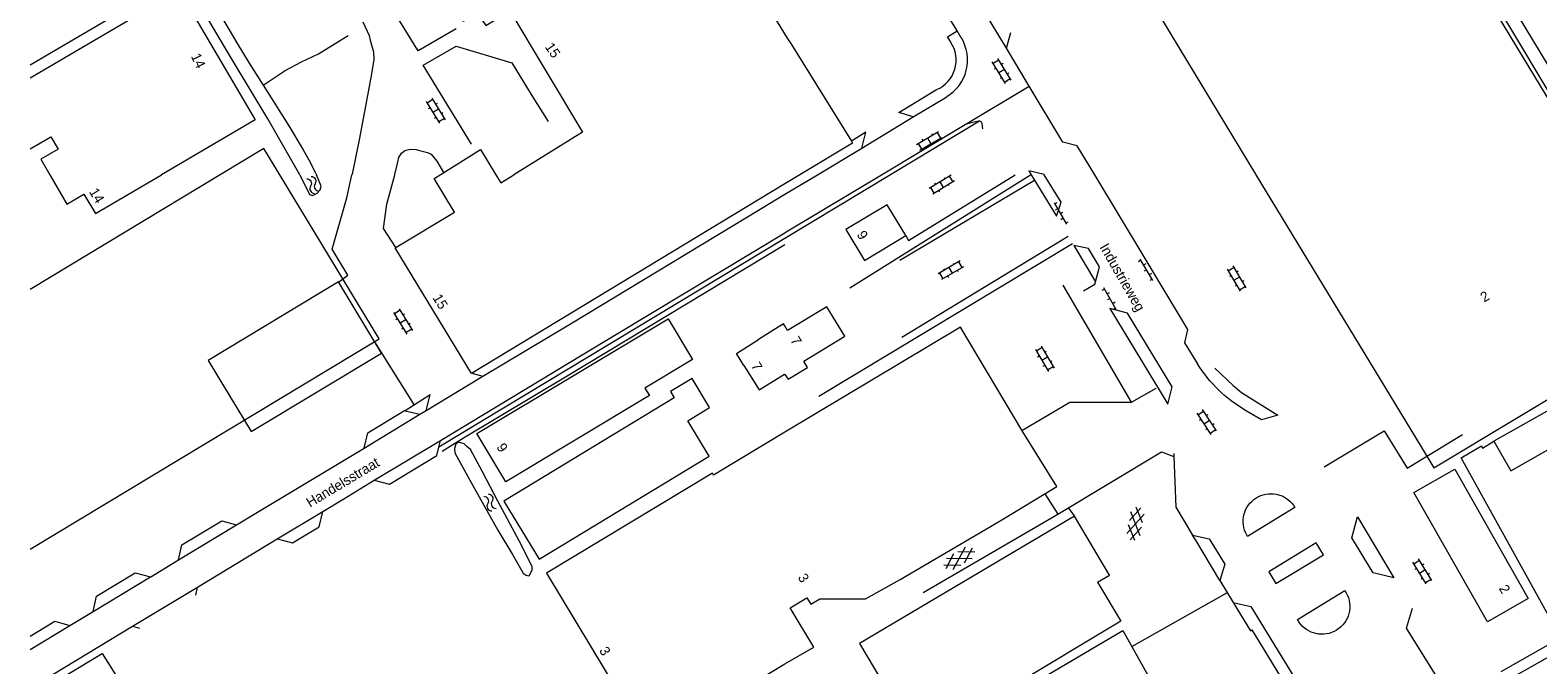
# Model space of a CAD drawing. Header units: metres. Extents: x 195864 to 198202, y 543264 to 544906.
# Tile 12 of 79: x 195864 to 196136, y 543911 to 544026. Entities that reach past the tile are written whole.
import ezdxf

# ---------------------------------------------------------------- set-up
doc = ezdxf.new("R2010")
doc.units = ezdxf.units.M
doc.header["$MEASUREMENT"] = 0
for name, color, linetype, lineweight in [('Level 11', 7, 'Continuous', 0), ('Level 12', 7, 'Continuous', 0), ('Level 19', 7, 'Continuous', 0), ('Level 26', 7, 'Continuous', 0), ('Level 28', 7, 'Continuous', 0), ('Level 29', 7, 'Continuous', 0), ('Level 32', 7, 'Continuous', 0), ('Level 34', 7, 'Continuous', 0), ('Level 41', 7, 'Continuous', 0), ('Level 43', 7, 'Continuous', 0), ('Level 55', 7, 'Continuous', 0)]:
    doc.layers.add(name, color=color, linetype=linetype, lineweight=lineweight)
doc.styles.add('Style-CHAR_FAST_FONT', font='CHAR_FAST_FONT.shx')

# ---------------------------------------------------------------- blocks, each defined once
blk = doc.blocks.new('OV2')
at = {"layer": 'Level 41', "color": 7, "linetype": 'Continuous', "lineweight": 0}
for p, q in [((0, 0.99), (0.3, 0.99)), ((0.3, -2.31), (0.3, 2.29)), ((0.3, 1.99), (1.5, 1.99)), ((1.5, -2.31), (1.5, 2.29)), ((1.8, 0.99), (1.5, 0.99)), ((0, -1.01), (0.3, -1.01)), ((0.3, -0.01), (1.5, -0.01)), ((0.3, -2.01), (1.5, -2.01)), ((1.8, -1.01), (1.5, -1.01))]:
    blk.add_line(p, q, dxfattribs=at)
blk = doc.blocks.new('WA')
at = {"layer": 'Level 43', "color": 7, "linetype": 'Continuous', "lineweight": 0, "extrusion": (0, 0, -1)}
for centre in [(-0.75, 0.05), (-0.75, -0.85)]:
    blk.add_arc(centre, 0.85, 28.0725, 151.9276, dxfattribs=at)
at = {"layer": 'Level 43', "color": 7, "linetype": 'Continuous', "lineweight": 0}
for centre in [(2.25, 0.85), (2.25, -0.05)]:
    blk.add_arc(centre, 0.85, 208.0724, 331.9275, dxfattribs=at)
blk = doc.blocks.new('WA_1')
at = {"layer": 'Level 43', "color": 7, "linetype": 'Continuous', "lineweight": 0, "extrusion": (0, 0, -1)}
for centre in [(-0.75, 0.05), (-0.75, -0.85)]:
    blk.add_arc(centre, 0.85, 28.0723, 151.9274, dxfattribs=at)
at = {"layer": 'Level 43', "color": 7, "linetype": 'Continuous', "lineweight": 0}
for centre in [(2.25, 0.85), (2.25, -0.05)]:
    blk.add_arc(centre, 0.85, 208.0726, 331.9277, dxfattribs=at)
blk = doc.blocks.new('OVTP6')
at = {"layer": 'Level 41', "color": 7, "linetype": 'Continuous', "lineweight": 0}
for p, q in [((0, 0), (4.5, 0)), ((0.25, 0), (0.25, 0.5)), ((1.25, 0), (1.25, -0.5)), ((2.25, 0), (2.25, 0.5)), ((4.25, 0), (4.25, 0.5)), ((3.25, 0), (3.25, -0.5))]:
    blk.add_line(p, q, dxfattribs=at)
blk = doc.blocks.new('GVTP6')
at = {"layer": 'Level 41', "color": 7, "linetype": 'Continuous', "lineweight": 0}
for p, q in [((0, -0.4), (2.6, 1.2)), ((0, 0.4), (2.6, -1.2)), ((1, -1.2), (5, 1.2)), ((1, 1.2), (5, -1.2)), ((3.4, 1.2), (6, -0.4)), ((3.4, -1.2), (6, 0.4))]:
    blk.add_line(p, q, dxfattribs=at)

msp = doc.modelspace()

# ---------------------------------------------------------------- linework, layer by layer
at = {"layer": 'Level 11', "color": 7, "linetype": 'Continuous', "lineweight": 13}
for p, q in [((196000.77, 544024.19), (196000, 544025.46)), ((196000.77, 544024.19), (196012, 544006.06)), ((196002.7, 544000), (196000, 543998.37)), ((196085.04, 544000), (196114.92, 543950.81)), ((195986.31, 543949.14), (195982.49, 543955.56)), ((196056.45, 543926.37), (196058.61, 543927.65))]:
    msp.add_line(p, q, dxfattribs=at)
at = {"layer": 'Level 11', "color": 7, "linetype": 'Continuous', "lineweight": 13, "flags": 128}
for points in [[(196146.22, 544000), (196056.04, 544148.79), (196046.08, 544142.3)], [(196019.15, 544108.98), (196029.6, 544091.75), (196043.41, 544068.86), (196057.59, 544045.61), (196069.73, 544025.27), (196084.99, 544000.09), (196085.04, 544000)], [(196000, 544025.46), (195977.25, 544062.8), (195968.96, 544057.71), (195963.65, 544066.22), (195959.29, 544063.51), (195964.35, 544054.92), (195950.46, 544046.48), (195948.98, 544048.69), (195945, 544046.27), (195946.21, 544043.99), (195942.87, 544041.94), (195945.84, 544036.95), (195941.48, 544034.24), (195942.79, 544032.1), (195940.27, 544030.38), (195941.88, 544027.78), (195944.45, 544029.27), (195946, 544026.95), (195950.31, 544029.65), (195963.45, 544007.71), (195951.08, 544000)], [(195863.71, 544017.53), (195890.59, 544033.33), (195904.36, 544009.9), (195887.43, 544000)], [(195863.71, 544004.68), (195867.47, 544006.85), (195868.75, 544004.64), (195865.64, 544002.84), (195867.28, 544000)], [(196012, 544006.06), (196012.21, 544005.73), (196002.7, 544000)], [(195908.79, 544000), (195905.91, 544004.75), (195898.04, 544000)], [(195937.76, 544000), (195945.06, 544004.55), (195947.79, 544000)], [(195863.71, 543932.32), (195926.76, 543970.37), (195908.79, 544000)], [(195898.04, 544000), (195863.71, 543979.28)], [(195867.28, 544000), (195870.35, 543994.7), (195873.43, 543996.52), (195875.5, 543993.02), (195887.43, 544000)], [(196000, 543998.37), (195943.39, 543964.09), (195929.65, 543986.79), (195940.32, 543993.24), (195936.64, 543999.31), (195937.76, 544000)], [(195947.79, 544000), (195948.69, 543998.51), (195951.08, 544000)], [(196114.92, 543950.81), (196117.21, 543947.04), (196162, 543973.97), (196146.22, 544000)], [(196021.82, 543989.02), (196018.44, 543994.59), (196011.02, 543990.1), (196014.39, 543984.53), (196021.82, 543989.02)], [(196000, 543963.92), (196000.28, 543963.48), (196000.57, 543963.05), (196004.09, 543965.19), (196003.4, 543966.33), (196010.81, 543970.85), (196007.57, 543976.16), (196000.48, 543971.84), (196000, 543972.68)], [(195983.33, 543966.59), (195974.73, 543961.43), (195975.53, 543960.1), (195949.58, 543944.52), (195944.36, 543953.23), (195978.9, 543973.97), (195983.33, 543966.59)], [(196000, 543972.68), (195999.76, 543973.06), (195995.24, 543970.23)], [(196000, 543911.62), (196005.21, 543914.63), (196000.97, 543921.73), (196003.99, 543923.53), (196004.68, 543922.38), (196006.3, 543923.35), (196014.55, 543923.38), (196020.82, 543926.87), (196038.86, 543937.44), (196049.12, 543943.66), (196042.94, 543953.55), (196031.72, 543972.48), (196000, 543953.49)], [(195992.59, 543965.56), (195991.24, 543967.72), (195995.24, 543970.23)], [(195992.59, 543965.56), (195995.37, 543961.11), (195999.96, 543963.99), (196000, 543963.92)], [(195982.49, 543955.56), (195986.38, 543957.92), (195983.25, 543963.16), (195979.34, 543960.83), (195980.02, 543959.69)], [(195980.02, 543959.69), (195949.27, 543941.03), (195955.64, 543930.53), (195986.31, 543949.14)], [(196000, 543953.49), (195987.12, 543945.72), (195986.92, 543946.05), (195956.96, 543927.98), (195975.68, 543896.95), (196000, 543911.62)], [(196134.25, 543923.45), (196126.86, 543919.24), (196113.58, 543942.57), (196120.97, 543946.78), (196134.25, 543923.45)], [(196058.61, 543927.65), (196052.28, 543938.33), (196013.47, 543915.3), (196024.07, 543897.45), (196040.94, 543907.46)], [(196056.45, 543926.37), (196060.68, 543919.34), (196040.94, 543907.46)]]:
    msp.add_lwpolyline(points, dxfattribs=at)
at = {"layer": 'Level 12', "color": 7, "linetype": 'Continuous', "lineweight": 13, "flags": 128}
msp.add_lwpolyline([(196146.88, 543955.45), (196143.84, 543960.8), (196128.05, 543951.85), (196131.09, 543946.5), (196146.88, 543955.45)], dxfattribs=at)
at = {"layer": 'Level 19', "color": 7, "linetype": 'Continuous', "lineweight": 0, "flags": 128}
for points in [[(195890.39, 544041.96), (195901.04, 544023.82), (195903.25, 544020.18), (195905.8, 544016.2), (195910.43, 544008.87), (195913.04, 544004.51), (195914.04, 544002.67), (195915.25, 544000.34), (195915.4, 544000)], [(195912.42, 544000), (195912.41, 544000.01), (195906.65, 544010.08), (195900.27, 544020.71), (195892.87, 544033.24)], [(195912.42, 544000), (195914.14, 543996.41), (195914.68, 543996.28), (195915.54, 543996.67), (195916.07, 543997.28), (195916.28, 543997.93), (195915.4, 544000)], [(195954.35, 543928.53), (195954.34, 543929.18), (195952.46, 543933.08), (195948.14, 543941.04), (195945.33, 543946.45), (195943.2, 543950.33), (195942.56, 543950.91), (195942.07, 543951.37), (195941.49, 543951.57), (195941.17, 543951.63), (195940.92, 543951.61), (195940.59, 543951.29), (195940.33, 543950.51), (195940.4, 543949.76), (195943.11, 543944.83), (195948.17, 543935.76), (195950.82, 543931.37), (195952.75, 543928), (195953.29, 543927.67), (195953.69, 543927.51), (195953.89, 543927.58), (195954.15, 543928.13), (195954.35, 543928.53)]]:
    msp.add_lwpolyline(points, dxfattribs=at)
at = {"layer": 'Level 26', "color": 7, "linetype": 'Continuous', "lineweight": 0, "flags": 128}
msp.add_lwpolyline([(195863.71, 544019.84), (195889.6, 544035.08)], dxfattribs=at)
at = {"layer": 'Level 28', "color": 7, "linetype": 'Continuous', "lineweight": 0}
msp.add_line((196125.98, 543950.58), (196128.05, 543951.85), dxfattribs=at)
at = {"layer": 'Level 28', "color": 7, "linetype": 'Continuous', "lineweight": 0, "flags": 128}
for points in [[(195905.81, 544016.18), (195909.75, 544018.83), (195912.69, 544020.41), (195915.75, 544021.88), (195919.6, 544024.2), (195921.16, 544025.15)], [(196140.05, 543916.47), (196122.1, 543948.82), (196125.77, 543951), (196125.98, 543950.58)], [(196042.88, 543861.45), (196040.44, 543865.99), (196023.94, 543895.71), (196034.58, 543901.89), (196047.27, 543909.49), (196061.05, 543917.67), (196065.54, 543909.59)]]:
    msp.add_lwpolyline(points, dxfattribs=at)
at = {"layer": 'Level 29', "color": 7, "linetype": 'Continuous', "lineweight": 0}
for p, q in [((196040.02, 544022.86), (196027.75, 544043.16)), ((196031.86, 544024.72), (196031.12, 544025.99)), ((196040.02, 544022.86), (196040.81, 544025.68)), ((196044.14, 544016.02), (196040.02, 544022.86)), ((196032.28, 544008.93), (196044.14, 544016.02)), ((196023.14, 544010.45), (196029.23, 544014.11)), ((196013.89, 544004.83), (196023.14, 544010.45)), ((196017.42, 544000), (196032.28, 544008.93)), ((196035.15, 544009.7), (196019.07, 544000)), ((196035.55, 544009.28), (196035.69, 544008.28)), ((196005.86, 544000), (196013.89, 544004.83)), ((196000, 543996.47), (196005.86, 544000)), ((196019.07, 544000), (196000, 543988.49)), ((196011.7, 543979.56), (196044.33, 544000)), ((196044.33, 544000), (196044.43, 544000.06)), ((196044.47, 544000), (196049.07, 543992.52)), ((196020.74, 543984.56), (196045.06, 543999.03)), ((196000, 543988.49), (195937.53, 543950.78)), ((196021.12, 543970.68), (196051.18, 543988.89)), ((196006.14, 543959.97), (196051.96, 543987.56)), ((195925.88, 543969.83), (195933.04, 543958.38)), ((195943.45, 543964.12), (195945.46, 543963.62)), ((195935.2, 543957.4), (195945.46, 543963.62)), ((196062.61, 543958.88), (196067.06, 543961.45)), ((195924, 543950.62), (195934.07, 543956.72)), ((195931.41, 543957.36), (195934.07, 543956.72)), ((195934.07, 543956.72), (195935.2, 543957.4)), ((195925.86, 543944.8), (195937.82, 543951.97)), ((195937.53, 543950.78), (195937.82, 543951.97)), ((196070.21, 543949.63), (196070.23, 543949.06)), ((196046.95, 543942.34), (196049.31, 543938.69)), ((196051.13, 543939.79), (196052.28, 543938.33)), ((195890.51, 543930.39), (195900.99, 543936.72)), ((195908.32, 543934.19), (195916.55, 543939.15)), ((195893.94, 543925.5), (195908.32, 543934.19)), ((196074.2, 543933.94), (196073.62, 543934.9)), ((196078.57, 543926.68), (196074.2, 543933.94)), ((195875.06, 543921.08), (195885.46, 543927.35)), ((195885.46, 543927.35), (195885.49, 543927.35)), ((196078.57, 543926.68), (196080.95, 543922.7)), ((195882.18, 543918.42), (195893.94, 543925.5)), ((195893.62, 543924.05), (195893.94, 543925.5)), ((196062.68, 543914.73), (196079.8, 543924.46)), ((195870.87, 543918.55), (195875.06, 543921.08)), ((195863.71, 543914.23), (195870.87, 543918.55)), ((195863.71, 543907.25), (195882.18, 543918.42)), ((195882.18, 543918.42), (195883.48, 543918.07))]:
    msp.add_line(p, q, dxfattribs=at)
at = {"layer": 'Level 29', "color": 7, "linetype": 'Continuous', "lineweight": 0, "flags": 128}
for points in [[(196031.12, 544025.99), (196011.25, 544058.97), (196000, 544077.69)], [(196146.95, 544000), (196130.34, 544027.61), (196114.93, 544053.49), (196105.91, 544068.41), (196107.66, 544069.46), (196114.03, 544058.67), (196126.87, 544037.86), (196139.13, 544017.54), (196149.85, 544000)], [(195940.62, 544026.38), (195933.79, 544022.37), (195924.78, 544036.97)], [(195923.8, 544027.63), (195924.92, 544025.15), (195925.12, 544024.33), (195925.73, 544022.19), (195925.75, 544020.83), (195925.33, 544018.25), (195924.46, 544013.37), (195923.1, 544006.31), (195921.85, 544000.13), (195921.82, 544000)], [(196029.95, 544023.93), (196029.36, 544024.94), (196031.12, 544025.99)], [(195943.42, 544005.52), (195934.69, 544019.81), (195940.61, 544023.26), (195950.69, 544020.21), (195954.18, 544014.52), (195957.25, 544009.62)], [(196055.95, 544000), (196052.8, 544005.23), (196050.19, 544005.86), (196044.14, 544016.02)], [(196023.14, 544010.45), (196020.57, 544011.25), (196027.4, 544015.39)], [(196013.89, 544004.83), (196014.61, 544007.68), (196012, 544006.06)], [(196032.28, 544008.93), (196032.69, 544009.16), (196033.43, 544009.41), (196034.2, 544009.59), (196034.95, 544009.73)], [(195929.56, 544000), (195929.57, 544000.04), (195929.98, 544001.8), (195930.28, 544003.14), (195930.74, 544003.9), (195931.38, 544004.36), (195932.34, 544004.6), (195933.4, 544004.57), (195934.24, 544004.35), (195935.48, 544004.05), (195936.12, 544003.71), (195936.38, 544003.41), (195937.12, 544002.43), (195938.37, 544000.38)], [(195920.2, 543981.19), (195921.08, 543981.84), (195918.26, 543986.53), (195920.9, 543995.82), (195921.82, 544000)], [(195929.73, 543986.83), (195927.54, 543990.31), (195928.09, 543994.66), (195929.56, 544000)], [(196000, 543989.53), (196000.26, 543989.68), (196017.42, 544000)], [(196021.82, 543989.02), (196022.3, 543988.13), (196041.61, 544000)], [(196046.85, 544000), (196046.83, 544000.05), (196044.05, 544000.69), (196044.47, 544000)], [(196049.07, 543992.52), (196049.88, 543995.03), (196046.85, 544000)], [(196074.54, 543965.84), (196072.23, 543969.62), (196072.79, 543972.03), (196064.87, 543985.19), (196055.95, 544000)], [(195945.46, 543963.62), (195961.29, 543973.06), (195995.52, 543993.77), (196000, 543996.47)], [(195937.82, 543951.97), (195963.38, 543967.48), (196000, 543989.53)], [(195938.09, 543950.06), (195942.28, 543952.64), (195960.68, 543963.66), (196000, 543987.42)], [(196056.08, 543980.64), (196056.83, 543983.39), (196054.83, 543986.7), (196052.17, 543987.19), (196056.08, 543980.64)], [(196053.95, 543979.03), (196055.99, 543980.25), (196056.08, 543980.64)], [(196042.8, 543953.78), (196051.48, 543958.93), (196062.61, 543958.88), (196050.26, 543980.04)], [(196069.14, 543958.52), (196069.95, 543961.7), (196061.89, 543975), (196058.7, 543975.81), (196069.14, 543958.52)], [(196077.64, 543965.05), (196080.94, 543961.89), (196082.47, 543960.68), (196089.04, 543956.53), (196086.06, 543955.7), (196083.07, 543957.47)], [(195935.2, 543957.4), (195935.97, 543960.21), (195931.41, 543957.36)], [(196129.33, 543910.26), (196167.78, 543932.1), (196217.53, 543960.23)], [(195924, 543950.62), (195924.67, 543953.38), (195931.3, 543957.38), (195931.41, 543957.36)], [(196130.38, 543908.6), (196168.76, 543930.34), (196218.48, 543958.45)], [(196097.4, 543947.25), (196108.24, 543953.74), (196112.4, 543947), (196122.37, 543953.04)], [(195900.99, 543936.72), (195904.77, 543939.04), (195924, 543950.62)], [(195925.86, 543944.8), (195928.63, 543944.11), (195937.16, 543949.25), (195937.53, 543950.78)], [(196025, 543924.5), (196049.28, 543938.67), (196068.03, 543949.96), (196070.23, 543949.06)], [(196070.23, 543949.06), (196070.6, 543939.91), (196073.62, 543934.9)], [(195916.55, 543939.15), (195920.35, 543941.46), (195925.86, 543944.8)], [(196091.83, 543940.3), (196092.1, 543939.87), (196084.82, 543935.44), (196083.53, 543934.65), (196083.39, 543934.89)], [(195890.51, 543930.39), (195891.12, 543933.15), (195898.31, 543937.45), (195900.99, 543936.72)], [(195908.32, 543934.19), (195911.09, 543933.47), (195915.92, 543936.39), (195916.55, 543939.15)], [(196109.98, 543927.17), (196106.23, 543928.07), (196102.38, 543934.38), (196103.41, 543938.17), (196109.98, 543927.17)], [(196073.62, 543934.9), (196076.59, 543934.2), (196079.43, 543929.61), (196078.57, 543926.68)], [(196095.96, 543933.46), (196087.37, 543928.24), (196088.64, 543926.11), (196097.24, 543931.33), (196095.96, 543933.46)], [(195885.46, 543927.35), (195885.48, 543927.37), (195890.51, 543930.39)], [(195875.06, 543921.08), (195875.72, 543923.83), (195882.69, 543928.04), (195885.46, 543927.35)], [(196092.81, 543919.21), (196092.54, 543919.62), (196098.97, 543923.57), (196101.1, 543924.9), (196101.36, 543924.44)], [(196080.95, 543922.7), (196084.1, 543917.58), (196084.34, 543917.75), (196089.49, 543909.26), (196089.23, 543909.12), (196099, 543893.13), (196090.66, 543888.4)], [(196080.95, 543922.7), (196084.13, 543921.99), (196092.04, 543909.1)], [(196118.68, 543907.77), (196118.3, 543908.32), (196112.28, 543918.08), (196113.32, 543921.7)], [(195863.71, 543916.62), (195868.18, 543919.31), (195870.87, 543918.55)], [(195863.71, 543905.64), (195876.73, 543913.48)], [(195876.73, 543913.48), (195883.86, 543902.1), (195896.26, 543882.15)]]:
    msp.add_lwpolyline(points, dxfattribs=at)
at = {"layer": 'Level 29', "color": 7, "linetype": 'Continuous', "lineweight": 0}
for centre, radius, start, end in [((196025.11, 544020.72), 5.81, 293.1935, 33.4745), ((196025.26, 544020.73), 7.72, 301.0162, 31.1606)]:
    msp.add_arc(centre, radius, start, end, dxfattribs=at)
at = {"layer": 'Level 29', "color": 7, "linetype": 'Continuous', "lineweight": 0, "extrusion": (0, 0, -1)}
for centre, radius, start, end in [((-196035.05, 544009.23), 0.51, 79.5606, 174.4233), ((-196095.91, 543979.11), 25.16, 300.6779, 328.1559), ((-196087.77, 543937.35), 5.02, 330.7045, 143.9946), ((-196096.99, 543921.98), 5.02, 150.6569, 326.3924)]:
    msp.add_arc(centre, radius, start, end, dxfattribs=at)
at = {"layer": 'Level 55', "color": 7, "linetype": 'Continuous', "lineweight": 0}
msp.add_line((195926.99, 543968.05), (195933.04, 543958.38), dxfattribs=at)
at = {"layer": 'Level 55', "color": 7, "linetype": 'Continuous', "lineweight": 0, "flags": 128}
msp.add_lwpolyline([(195919.4, 543980.61), (195921.08, 543981.84), (195918.26, 543986.53), (195920.9, 543995.82), (195921.82, 544000)], dxfattribs=at)
at = {"layer": 'Level 55', "color": 7, "linetype": 'Continuous', "lineweight": 13, "flags": 128}
msp.add_lwpolyline([(195927.15, 543967.79), (195919.37, 543980.66), (195895.87, 543966.46), (195903.64, 543953.59), (195927.15, 543967.79)], dxfattribs=at)

# ---------------------------------------------------------------- block references
at = {"layer": 'Level 41', "color": 7, "linetype": 'Continuous', "lineweight": 0}
for name, p, xscale, yscale, zscale, rotation in [('OV2', (196038.38, 544018.3), 1.000002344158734, 1.000002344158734, 1.000002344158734, 31.53480740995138), ('OV2', (195937.73, 544012.03), 1.000002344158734, 1.000002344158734, 1.000002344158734, 211.5348074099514), ('OV2', (196025.63, 544006.91), 1.000001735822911, 1.000001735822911, 1.000001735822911, 300.0184290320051), ('OV2', (196028.82, 543997.44), 1.000002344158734, 1.000002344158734, 1.000002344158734, 121.5348074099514), ('OVTP6', (196048.61, 543994.94), 0.9999994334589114, 0.9999994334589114, 0.9999994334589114, 300.1427624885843), ('OV2', (196030.43, 543981.95), 0.9999999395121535, 0.9999999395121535, 0.9999999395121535, 120.5793521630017), ('OVTP6', (196066.47, 543980.91), 1.00000306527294, 1.00000306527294, 1.00000306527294, 121.0685847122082), ('OV2', (196080.83, 543980.8), 0.9999999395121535, 0.9999999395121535, 0.9999999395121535, 30.57935216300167), ('OVTP6', (196059.83, 543975.68), 1.000001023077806, 1.000001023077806, 1.000001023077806, 120.1556684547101), ('OV2', (195931.82, 543973.95), 1.000002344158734, 1.000002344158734, 1.000002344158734, 211.5348074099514), ('OV2', (196047.7, 543967.17), 0.9999999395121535, 0.9999999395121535, 0.9999999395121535, 210.5793521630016), ('OV2', (196075.44, 543954.82), 1.000000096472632, 1.000000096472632, 1.000000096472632, 33.69014152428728), ('GVTP6', (196062.77, 543933.98), 0.9999996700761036, 0.9999996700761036, 0.9999996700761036, 79.59270640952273), ('GVTP6', (196028.9, 543929.19), 1.000000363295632, 1.000000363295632, 1.000000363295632, 30.36790315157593), ('OV2', (196114.35, 543927.87), 1.000002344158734, 1.000002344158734, 1.000002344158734, 31.53480740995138)]:
    msp.add_blockref(name, p, dxfattribs=dict(at, xscale=xscale, yscale=yscale, zscale=zscale, rotation=rotation))
at = {"layer": 'Level 43', "color": 7, "linetype": 'Continuous', "lineweight": 0}
for name, p, xscale, yscale, zscale, rotation in [('WA_1', (195914.05, 543999.49), 1.00000060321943, 1.00000060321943, 1.00000060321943, 298.0915556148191), ('WA', (195946, 543942.11), 0.9999996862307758, 0.9999996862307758, 0.999999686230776, 298.8415356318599)]:
    msp.add_blockref(name, p, dxfattribs=dict(at, xscale=xscale, yscale=yscale, zscale=zscale, rotation=rotation))

# ---------------------------------------------------------------- texts
at = {"layer": 'Level 32', "color": 7, "linetype": 'Continuous', "lineweight": 13, "style": 'Style-CHAR_FAST_FONT'}
for s, rotation, p in [('14', 295.3353, (195892.7, 544021.44)), ('15', 304.6915, (195956.58, 544023.1)), ('14', 301.0522, (195874.29, 543996.93)), ('9', 302.7524, (196012.9, 543989.18)), ('15', 301.0522, (195936.32, 543977.79)), ('2', 30.8753, (196126.27, 543976.9)), ('7', 301.0522, (196000.91, 543970.11)), ('7', 299.8728, (195993.81, 543965.5)), ('9', 301.0031, (195947.85, 543950.81)), ('3', 302.7042, (196002.26, 543927.23)), ('2', 301.0522, (196128.86, 543925.25)), ('3', 301.0522, (195966.4, 543914.05))]:
    msp.add_text(s, height=1.8, rotation=rotation, dxfattribs=at).set_placement(p)
at = {"layer": 'Level 34', "color": 7, "linetype": 'Continuous', "lineweight": 13, "style": 'Style-CHAR_FAST_FONT'}
for s, rotation, p in [('Industrieweg', 299.8728, (196056.77, 543986.94)), ('Handelsstraat', 31.0817, (195914.26, 543939.82))]:
    msp.add_text(s, height=1.8, rotation=rotation, dxfattribs=at).set_placement(p)

doc.saveas('drawing.dxf')
